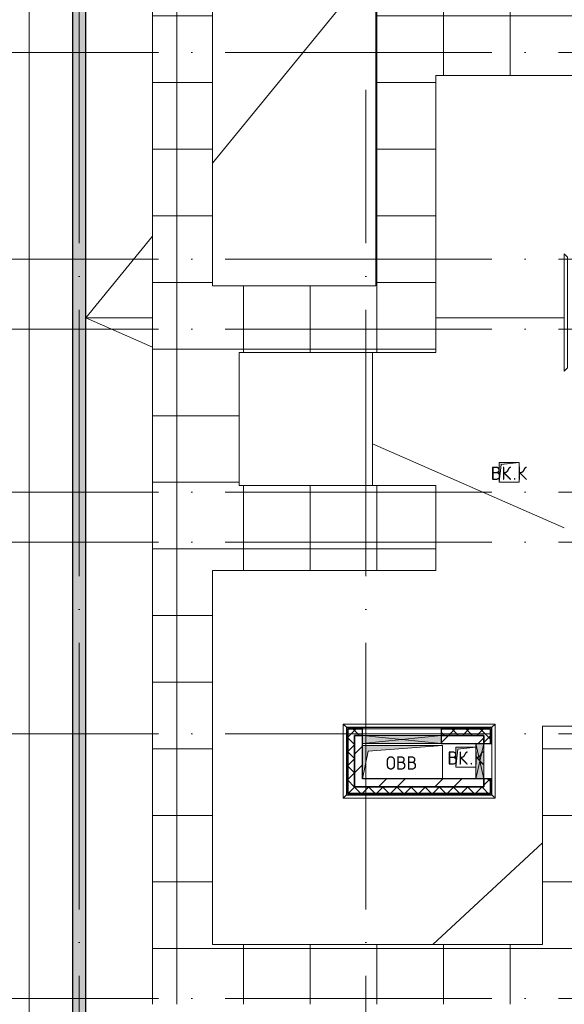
# Model space of a CAD drawing. Header units: millimetres. Extents: x -30540 to 143646, y -11730 to 123410.
# Tile 3 of 114: x -14358 to -6186, y 32164 to 46945. Entities that reach past the tile are written whole.
import ezdxf

# ---------------------------------------------------------------- set-up
doc = ezdxf.new("R2010")
doc.units = ezdxf.units.MM
doc.linetypes.add('ADSK_Линия сетки', pattern=[5000, 4000, -500, 0, -500])
for name, color, linetype, lineweight in [('A-____-NOTE-TEXT', 7, 'Continuous', 18), ('A-FLOR-____-OTLN', 7, 'Continuous', 18), ('A-GENM-____-OTLN', 7, 'Continuous', 18), ('A-GLAZ-____-MCUT', 7, 'Continuous', 9), ('A-GLAZ-____-OTLN', 7, 'Continuous', 18), ('A-ROOF-____-OTLN', 7, 'Continuous', 18), ('A-ROOF-____-PATT', 7, 'Continuous', 18), ('A-WALL-____-MCUT', 7, 'Continuous', 40), ('A-WALL-____-OTLN', 7, 'Continuous', 18), ('A-WALL-____-PATT', 7, 'Continuous', 40), ('I-WALL-____-MCUT', 7, 'Continuous', 40), ('I-WALL-____-OTLN', 7, 'Continuous', 18), ('M-EQPM-____-OTLN', 7, 'Continuous', 18), ('S-GRID-____-OTLN', 7, 'Continuous', 9)]:
    doc.layers.add(name, color=color, linetype=linetype, lineweight=lineweight)
doc.styles.add('GOST Common', font='GOST_Common.ttf', dxfattribs={"height": 200})
pattern_1 = [(45, (0, 0), (-424.264, 424.264), []), (45, (0, 282.8), (-424.264, 424.264), [])]
pattern_2 = [(45, (0, 0), (-106.066, 106.066), []), (135, (0, 0), (-106.066, -106.066), [])]
pattern_3 = [(0, (0, 0), (406.4, 101.6), [6.706, -298.094, 6.706, -298.094, -1625.6]), (0, (0, 0), (406.4, 101.6), [-609.6, 6.706, -602.894, 6.706, -298.094, -711.2]), (0, (0, 0), (406.4, 101.6), [-1524, 6.706, -196.494, 6.706, -501.294]), (120, (152.4, 50.8), (-291.18818, 301.15272), [6.706, -298.094, 6.706, -298.094, -1625.6]), (120, (152.4, 50.8), (-291.18818, 301.15272), [-609.6, 6.706, -602.894, 6.706, -298.094, -711.2]), (120, (152.4, 50.8), (-291.18818, 301.15272), [-1524, 6.706, -196.494, 6.706, -501.294]), (240, (203.2, 254), (-115.21182, -402.75272), [6.706, -298.094, 6.706, -298.094, -1625.6]), (240, (203.2, 254), (-115.21182, -402.75272), [-609.6, 6.706, -602.894, 6.706, -298.094, -711.2]), (240, (203.2, 254), (-115.21182, -402.75272), [-1524, 6.706, -196.494, 6.706, -501.294])]

# ---------------------------------------------------------------- blocks, each defined once
blk = doc.blocks.new('АР_Отверстие прямоугольное - ОВВ-7463286-Кровля')
at = {"layer": 'A-GLAZ-____-OTLN', "lineweight": 13, "true_color": 0xf9f9f9}
blk.add_hatch(color=7, dxfattribs=at).paths.add_polyline_path([(715, 60), (-465, 60), (-465, -60), (715, -60), (715, 4)])
at = {"layer": 'A-GLAZ-____-MCUT', "color": 254, "lineweight": 15, "true_color": 0xcccccc}
for p, q in [((-465, 60), (-465, -60)), ((715, 60), (715, -60))]:
    blk.add_line(p, q, dxfattribs=at)
at = {"layer": 'A-GLAZ-____-OTLN', "color": 254, "lineweight": 5, "true_color": 0xcccccc}
for p, q in [((715, 60), (-465, -60)), ((-465, 60), (715, -60))]:
    blk.add_line(p, q, dxfattribs=at)
at = {"layer": 'A-GLAZ-____-OTLN', "color": 254, "lineweight": 13, "true_color": 0xcccccc}
for p, q in [((715, 60), (-465, 60)), ((-465, 60), (-465, -60)), ((715, -60), (715, 60)), ((-465, -60), (715, -60))]:
    blk.add_line(p, q, dxfattribs=at)
blk = doc.blocks.new('АР_Отверстие прямоугольное - ОВВ-7985799-Кровля')
at = {"layer": 'A-GLAZ-____-OTLN', "lineweight": 13, "true_color": 0xf9f9f9}
blk.add_hatch(color=7, dxfattribs=at).paths.add_polyline_path([(-140, 60), (-140, -60), (390, -60), (390, 60), (305, 60)])
at = {"layer": 'A-GLAZ-____-MCUT', "color": 254, "lineweight": 15, "true_color": 0xcccccc}
for p, q in [((-140, 60), (-140, -60)), ((390, 60), (390, -60))]:
    blk.add_line(p, q, dxfattribs=at)
at = {"layer": 'A-GLAZ-____-OTLN', "color": 254, "lineweight": 5, "true_color": 0xcccccc}
for p, q in [((390, 60), (-140, -60)), ((-140, 60), (390, -60))]:
    blk.add_line(p, q, dxfattribs=at)
at = {"layer": 'A-GLAZ-____-OTLN', "color": 254, "lineweight": 13, "true_color": 0xcccccc}
for p, q in [((390, 60), (-140, 60)), ((-140, 60), (-140, -60)), ((390, -60), (390, 60)), ((-140, -60), (390, -60))]:
    blk.add_line(p, q, dxfattribs=at)
blk = doc.blocks.new('_GM_Dt-St-D_Фартук гнутый из оцинкованной стали_Пристенный_Тип 1__c-верхняя кромка с отгибом_ - ФС-1_3_50х70У100-1_5_t__RAL7016-8063882-Кровля')
at = {"layer": 'A-GENM-____-OTLN', "color": 254, "lineweight": 13, "true_color": 0xcccccc}
for p, q in [((0, -50), (50, 0)), ((50, 1), (50, 0)), ((1063, 0), (50, 0)), ((1063, 0), (1063, 1)), ((1113, -50), (0, -50)), ((1063, 0), (1113, -50))]:
    blk.add_line(p, q, dxfattribs=at)
blk = doc.blocks.new('_GM_Dt-St-D_Фартук гнутый из оцинкованной стали_Пристенный_Тип 1__c-верхняя кромка с отгибом_ - ФС-1_3_50х70У100-1_5_t__RAL7016-8061170-Кровля')
at = {"layer": 'A-GENM-____-OTLN', "color": 254, "lineweight": 13, "true_color": 0xcccccc}
for p, q in [((0, 50), (1113, 50)), ((50, 0), (0, 50)), ((50, 0), (1063, 0)), ((50, 0), (50, -1.5)), ((1113, 50), (1063, 0)), ((1063, -1.5), (1063, 0))]:
    blk.add_line(p, q, dxfattribs=at)
blk = doc.blocks.new('_GM_Dt-St-D_Фартук гнутый из оцинкованной стали_Пристенный_Тип 1__c-верхняя кромка с отгибом_ - ФС-1_3_50х70У100-1_5_t__RAL7016-8064487-Кровля')
at = {"layer": 'A-GENM-____-OTLN', "color": 254, "lineweight": 13, "true_color": 0xcccccc}
for p, q in [((50, 1.5), (50, 0)), ((2233, 0), (50, 0)), ((2233, 0), (2233, 1.5)), ((2233, 0), (2283, -50)), ((0, -50), (50, 0)), ((2283, -50), (0, -50))]:
    blk.add_line(p, q, dxfattribs=at)
blk = doc.blocks.new('_GM_Dt-St-D_Фартук гнутый из оцинкованной стали_Пристенный_Тип 1__c-верхняя кромка с отгибом_ - ФС-1_3_50х70У100-1_5_t__RAL7016-8064525-Кровля')
at = {"layer": 'A-GENM-____-OTLN', "color": 254, "lineweight": 13, "true_color": 0xcccccc}
for p, q in [((0, 50), (2283, 50)), ((50, 0), (0, 50)), ((50, 0), (2233, 0)), ((50, 0), (50, -1.5)), ((2283, 50), (2233, 0)), ((2233, -1.5), (2233, 0))]:
    blk.add_line(p, q, dxfattribs=at)
blk = doc.blocks.new('_GM_Dt-St-D_Фартук гнутый из оцинкованной стали_Пристенный_Тип 1__c-верхняя кромка с отгибом_ - ФС-1_3_50х70У100-1_5_t__RAL7016-8066119-Кровля')
at = {"layer": 'A-GENM-____-OTLN', "color": 254, "lineweight": 13, "true_color": 0xcccccc}
for p, q in [((0, 50), (1763, 50)), ((50, 0), (0, 50)), ((50, 0), (1713, 0)), ((50, 0), (50, -1.5)), ((1763, 50), (1713, 0)), ((1713, -1.5), (1713, 0))]:
    blk.add_line(p, q, dxfattribs=at)
blk = doc.blocks.new('АР_Канал вертикальный прямоугольный - ОВВ-5078117-Кровля')
at = {"layer": 'M-EQPM-____-OTLN', "lineweight": 13, "true_color": 0xe2e2e2}
blk.add_hatch(color=254, dxfattribs=at).paths.add_polyline_path([(-600, -250), (-515, 165), (600, 250), (-600, 250)])
at = {"layer": 'M-EQPM-____-OTLN', "color": 253, "lineweight": 13, "true_color": 0xaaaaaa}
for p, q in [((600, 250), (-600, 250)), ((-600, 250), (-600, -250)), ((600, 250), (-600, 250)), ((-600, 250), (-600, -250)), ((-600, -250), (-600, 250)), ((-600, 250), (600, 250)), ((-600, -250), (-515, 165)), ((-600, -250), (-515, 165)), ((-515, 165), (600, 250)), ((-515, 165), (600, 250)), ((600, -250), (600, 250)), ((600, 250), (600, -250)), ((-600, -250), (600, -250)), ((600, -250), (-600, -250))]:
    blk.add_line(p, q, dxfattribs=at)
blk = doc.blocks.new('АР_Канал вертикальный прямоугольный - ВК_К-7855911-Кровля')
at = {"layer": 'M-EQPM-____-OTLN', "lineweight": 13, "true_color": 0xe2e2e2}
blk.add_hatch(color=254, dxfattribs=at).paths.add_polyline_path([(-150, -150), (-120, 120), (150, 150), (-150, 150)])
at = {"layer": 'M-EQPM-____-OTLN', "color": 253, "lineweight": 13, "true_color": 0xaaaaaa}
for p, q in [((150, 150), (-150, 150)), ((-150, 150), (-150, -150)), ((150, 150), (-150, 150)), ((-150, 150), (-150, -150)), ((-150, -150), (-150, 150)), ((-150, 150), (150, 150)), ((-120, 120), (150, 150)), ((-120, 120), (150, 150)), ((150, -150), (150, 150)), ((150, 150), (150, -150)), ((-150, -150), (-120, 120)), ((-150, -150), (-120, 120)), ((-150, -150), (150, -150)), ((150, -150), (-150, -150))]:
    blk.add_line(p, q, dxfattribs=at)
blk = doc.blocks.new('АР_Канал вертикальный прямоугольный - ВК_К-7995411-Кровля')
at = {"layer": 'M-EQPM-____-OTLN', "lineweight": 13, "true_color": 0xe2e2e2}
blk.add_hatch(color=254, dxfattribs=at).paths.add_polyline_path([(-150, -150), (-120, 120), (150, 150), (-150, 150)])
at = {"layer": 'M-EQPM-____-OTLN', "color": 253, "lineweight": 13, "true_color": 0xaaaaaa}
for p, q in [((150, 150), (-150, 150)), ((-150, 150), (-150, -150)), ((-150, -150), (-150, 150)), ((-150, 150), (150, 150)), ((-120, 120), (150, 150)), ((-120, 120), (150, 150)), ((150, 150), (150, -150)), ((-150, -150), (-120, 120)), ((-150, -150), (-120, 120)), ((150, -150), (-150, -150))]:
    blk.add_line(p, q, dxfattribs=at)
blk = doc.blocks.new('Наметкина 10_РД_АР_К1_отсоединено_rvt-1-Кровля')
at = {"layer": 'A-ROOF-____-PATT', "lineweight": 5, "true_color": 0xe4e4e4}
h = blk.add_hatch(dxfattribs=at)
h.set_pattern_fill('FP_6', color=254, style=0, pattern_type=2)
h.set_pattern_definition([(0, (0, 0), (0, 1000), []), (90, (0, 0), (-1000, 6e-14), [])])
h.paths.add_polyline_path([(3246, 32164), (8725, 32164), (8725, 43350), (935, 43350), (935, 54289), (-1645, 54289), (-1645, 60150), (-465, 60150), (-465, 69650), (1014, 69650), (1012, 81279), (-1636, 81279), (-1636, 86642), (-565, 86642), (-565, 91950), (655, 91950), (655, 88074), (1555, 88074), (1555, 91850), (4135, 91850), (4135, 88074), (5035, 88074), (5035, 92950), (-11845, 92950), (-11845, 87234), (-10945, 87234), (-10945, 91950), (-8945, 91950), (-8945, 89950), (-8965, 89950), (-8965, 81980), (-13265, 81980), (-13265, 80980), (-7965, 80980), (-7965, 86374), (-6115, 86374), (-6115, 91950), (-1665, 91950), (-1665, 87470), (-2465, 87470), (-2465, 85540), (-4939, 85540), (-4939, 83314), (-4582, 83520), (-4577, 83511), (-4939, 83302), (-4939, 83172), (-3444, 83172), (-4032, 83511), (-4027, 83520), (-3424, 83172), (-2708, 83170), (-2708, 79972), (114, 79972), (114, 79650), (135, 79650), (114, 79648), (114, 72890), (-2635, 72890), (-2635, 77050), (-12365, 77050), (-12365, 60150), (-2645, 60150), (-2645, 56442), (-2423, 56440), (-2423, 55269), (-2645, 55269), (-2645, 54289), (-3225, 54289), (-3224, 49542), (-2225, 49542), (-2225, 53389), (-165, 53389), (-165, 43954), (-5125, 43954), (-5123, 43432), (-5073, 43432), (-5073, 41669), (-5125, 41669), (-5125, 40650), (-3750, 40650), (-3750, 42500), (-3326, 42500), (-3305, 42522), (5457, 42522), (5457, 42500), (7825, 42500), (7825, 33064), (-5615, 33064), (-5615, 35439), (-2115, 35439), (-2115, 36339), (-6515, 36339), (-6515, 33064), (-11465, 33064), (-11465, 38677), (-8115, 38677), (-8115, 39950), (-11065, 39950), (-11063, 41950), (-8115, 41949), (-8115, 46109), (-5125, 46109), (-5125, 43980), (-4215, 43980), (-4215, 47209), (-6206, 47209), (-6206, 47964), (-9015, 47964), (-9016, 42949), (-11465, 42949), (-11465, 55136), (-12365, 55136), (-12365, 32164), (-4929, 32164)])
h.paths.add_polyline_path([(-9016, 61050), (-11465, 61050), (-11465, 66650), (-8065, 66650), (-8065, 71650), (-8965, 71650), (-8965, 67650), (-11465, 67650), (-11465, 76050), (-3635, 76050), (-3635, 71890), (-1465, 71890), (-1465, 61050), (-4929, 61050)])
at = {"layer": 'A-WALL-____-PATT', "lineweight": 5, "true_color": 0xcccccc}
h = blk.add_hatch(dxfattribs=at)
h.set_pattern_fill('FP_1', color=254, style=0, pattern_type=2)
h.set_pattern_definition([(45, (0, 0), (-228.0985, 228.0985), []), (45, (228.1, 0), (-228.0985, 228.0985), [403.225, -80.645, 6.706, -73.939])])
h.paths.add_polyline_path([(-13365, 28050), (-13365, 76900), (-13565, 76900), (-13565, 28050)])
h = blk.add_hatch(dxfattribs=at)
h.set_pattern_fill('FP_8', color=254, style=0, pattern_type=2)
h.set_pattern_definition(pattern_3)
h.paths.add_polyline_path([(-9455, 35330), (-9435, 35331), (-9435, 36320), (-9455, 36320), (-9455, 35331)])
h = blk.add_hatch(dxfattribs=at)
h.set_pattern_fill('FP_8', color=254, style=0, pattern_type=2)
h.set_pattern_definition(pattern_3)
h.paths.add_polyline_path([(-7295, 36300), (-7295, 36320), (-8035, 36320), (-8035, 36300)])
h.paths.add_polyline_path([(-9215, 36300), (-9215, 36320), (-9435, 36320), (-9435, 36300)])
h = blk.add_hatch(dxfattribs=at)
h.set_pattern_fill('FP_3', color=254, style=0, pattern_type=2)
h.set_pattern_definition(pattern_2)
h.paths.add_polyline_path([(-7395, 36200), (-7395, 36300), (-8035, 36300), (-8035, 36200)])
h.paths.add_polyline_path([(-9215, 36200), (-9215, 36300), (-9435, 36300), (-9435, 36200), (-9335, 36200)])
h = blk.add_hatch(dxfattribs=at)
h.set_pattern_fill('FP_3', color=254, style=0, pattern_type=2)
h.set_pattern_definition(pattern_2)
h.paths.add_polyline_path([(-7295, 35330), (-7295, 35550), (-7395, 35550), (-7395, 35330)])
h.paths.add_polyline_path([(-7395, 36080), (-7295, 36080), (-7295, 36300), (-7395, 36300), (-7395, 36200)])
h = blk.add_hatch(dxfattribs=at)
h.set_pattern_fill('FP_8', color=254, style=0, pattern_type=2)
h.set_pattern_definition(pattern_3)
h.paths.add_polyline_path([(-7295, 35310), (-7275, 35310), (-7275, 35550), (-7295, 35550), (-7295, 35330)])
h.paths.add_polyline_path([(-7275, 36080), (-7275, 36320), (-7295, 36320), (-7295, 36080)])
h = blk.add_hatch(dxfattribs=at)
h.set_pattern_fill('FP_3', color=254, style=0, pattern_type=2)
h.set_pattern_definition(pattern_2)
h.paths.add_polyline_path([(-9335, 35430), (-9335, 36200), (-9435, 36200), (-9435, 35430)])
h = blk.add_hatch(dxfattribs=at)
h.set_pattern_fill('FP_2', color=254, style=0, pattern_type=2)
h.set_pattern_definition(pattern_1)
h.paths.add_polyline_path([(-7395, 36080), (-7395, 36200), (-8035, 36200), (-8035, 36080), (-7515, 36080)])
h.paths.add_polyline_path([(-9335, 36080), (-9215, 36080), (-9215, 36200), (-9335, 36200)])
h = blk.add_hatch(dxfattribs=at)
h.set_pattern_fill('FP_2', color=254, style=0, pattern_type=2)
h.set_pattern_definition(pattern_1)
h.paths.add_polyline_path([(-9215, 35550), (-9215, 36080), (-9335, 36080), (-9335, 35550)])
h = blk.add_hatch(dxfattribs=at)
h.set_pattern_fill('FP_2', color=254, style=0, pattern_type=2)
h.set_pattern_definition(pattern_1)
h.paths.add_polyline_path([(-7395, 35430), (-7395, 35550), (-9335, 35550), (-9335, 35430), (-9016, 35430)])
h = blk.add_hatch(dxfattribs=at)
h.set_pattern_fill('FP_8', color=254, style=0, pattern_type=2)
h.set_pattern_definition(pattern_3)
h.paths.add_polyline_path([(-7295, 35310), (-7295, 35330), (-9455, 35330), (-9455, 35310)])
h = blk.add_hatch(dxfattribs=at)
h.set_pattern_fill('FP_3', color=254, style=0, pattern_type=2)
h.set_pattern_definition(pattern_2)
h.paths.add_polyline_path([(-7395, 35330), (-7395, 35430), (-9435, 35430), (-9435, 35330)])
at = {"layer": 'A-FLOR-____-OTLN', "color": 254, "lineweight": 13, "true_color": 0xcccccc}
for p, q in [((-14215, 94800), (-14215, 27400)), ((-9065, 41950), (-11065, 41950)), ((-11065, 41950), (-11065, 39950)), ((-9065, 39950), (-9065, 41950)), ((-11065, 39950), (-9065, 39950))]:
    blk.add_line(p, q, dxfattribs=at)
at = {"layer": 'A-ROOF-____-OTLN', "color": 254, "lineweight": 13, "true_color": 0xcccccc}
for p, q in [((-12365, 55136), (-12365, 32164)), ((-11465, 42949), (-11465, 55136)), ((-9015, 47964), (-9015, 42949)), ((-11465, 44793), (-9016, 47788)), ((-8115, 41949), (-8115, 46109)), ((-8115, 46109), (-5125, 46109)), ((-13365, 42470), (-12365, 43693)), ((-9015, 42949), (-11465, 42949)), ((-12365, 42470), (-13365, 42470)), ((-12365, 42030), (-13365, 42470)), ((-13365, 42470), (-12365, 42470)), ((-6186, 42470), (-8115, 42470)), ((-8115, 42470), (-6186, 42470)), ((-9065, 41949), (-8115, 41949)), ((-6186, 39315), (-9065, 40580)), ((-8115, 39950), (-9065, 39950)), ((-8115, 38677), (-8115, 39950)), ((-11465, 33064), (-11465, 38677)), ((-11465, 38677), (-8115, 38677)), ((-2115, 36339), (-6515, 36339)), ((-6515, 36339), (-6515, 33064)), ((-8161, 33064), (-6515, 34587)), ((-6515, 33064), (-11465, 33064))]:
    blk.add_line(p, q, dxfattribs=at)
at = {"layer": 'A-WALL-____-MCUT', "color": 254, "lineweight": 30, "true_color": 0xcccccc}
for p, q in [((-13565, 76900), (-13565, 28050)), ((-13365, 28250), (-13365, 76900)), ((-9435, 36320), (-9455, 36320)), ((-9455, 36320), (-9455, 35330)), ((-9215, 36320), (-9435, 36320)), ((-9215, 36300), (-9435, 36300)), ((-9435, 36300), (-9435, 36200)), ((-9435, 35330), (-9435, 36300)), ((-9435, 36300), (-9215, 36300)), ((-9215, 36300), (-9215, 36320)), ((-9215, 36200), (-9215, 36300)), ((-7295, 36320), (-8035, 36320)), ((-8035, 36320), (-8035, 36300)), ((-7395, 36300), (-8035, 36300)), ((-8035, 36300), (-8035, 36200)), ((-8035, 36300), (-7295, 36300)), ((-7295, 36300), (-7395, 36300)), ((-7275, 36320), (-7295, 36320)), ((-7295, 36080), (-7295, 36300)), ((-7295, 36300), (-7295, 36080)), ((-7275, 36080), (-7275, 36320)), ((-9435, 36200), (-9435, 35430)), ((-9335, 36200), (-9215, 36200)), ((-9335, 35430), (-9335, 36200)), ((-8035, 36200), (-7395, 36200)), ((-7395, 36200), (-7395, 36080)), ((-7395, 36080), (-7295, 36080)), ((-7295, 36080), (-7275, 36080)), ((-7295, 35550), (-7395, 35550)), ((-7395, 35550), (-7395, 35430)), ((-7295, 35330), (-7295, 35550)), ((-7275, 35550), (-7295, 35550)), ((-7295, 35550), (-7295, 35330)), ((-7275, 35310), (-7275, 35550)), ((-9455, 35330), (-9455, 35310)), ((-9435, 35430), (-9435, 35330)), ((-9435, 35330), (-7395, 35330)), ((-7295, 35330), (-9435, 35330)), ((-7395, 35430), (-9335, 35430)), ((-7395, 35330), (-7295, 35330)), ((-9455, 35310), (-7295, 35310)), ((-7295, 35310), (-7275, 35310))]:
    blk.add_line(p, q, dxfattribs=at)
at = {"layer": 'A-WALL-____-OTLN', "color": 254, "lineweight": 13, "true_color": 0xcccccc}
for p, q in [((-9215, 36320), (-8035, 36320)), ((-9215, 36300), (-8035, 36300)), ((-9215, 36200), (-9215, 36300)), ((-8035, 36300), (-9215, 36300)), ((-8035, 36200), (-8035, 36300)), ((-8035, 36200), (-9215, 36200)), ((-7395, 36080), (-7295, 36080)), ((-7395, 35550), (-7395, 36080)), ((-7275, 36080), (-7275, 35550)), ((-7395, 35550), (-7295, 35550))]:
    blk.add_line(p, q, dxfattribs=at)
at = {"layer": 'I-WALL-____-MCUT', "color": 254, "lineweight": 30, "true_color": 0xcccccc}
for p, q in [((-9215, 36200), (-9335, 36200)), ((-9335, 36200), (-9335, 36080)), ((-9335, 36080), (-9335, 35550)), ((-9215, 36080), (-9215, 36200)), ((-9215, 35550), (-9215, 36080)), ((-7395, 36200), (-8035, 36200)), ((-8035, 36200), (-8035, 36080)), ((-8035, 36080), (-7515, 36080)), ((-7515, 36080), (-7395, 36080)), ((-7395, 36080), (-7395, 36200)), ((-9335, 35550), (-9335, 35430)), ((-7515, 35550), (-9215, 35550)), ((-7395, 35550), (-7515, 35550)), ((-7395, 35430), (-7395, 35550)), ((-9335, 35430), (-7395, 35430))]:
    blk.add_line(p, q, dxfattribs=at)
at = {"layer": 'I-WALL-____-OTLN', "color": 254, "lineweight": 13, "true_color": 0xcccccc}
for p, q in [((-9215, 36200), (-8035, 36200)), ((-9215, 36200), (-9215, 36080)), ((-8035, 36080), (-9215, 36080)), ((-8035, 36080), (-8035, 36200)), ((-7515, 35550), (-7515, 36080)), ((-7395, 36080), (-7395, 35550))]:
    blk.add_line(p, q, dxfattribs=at)
at = {"layer": 'A-GENM-____-OTLN', "color": 254, "lineweight": 13, "true_color": 0xe5e5e5}
for name, p, rotation in [('_GM_Dt-St-D_Фартук гнутый из оцинкованной стали_Пристенный_Тип 1__c-верхняя кромка с отгибом_ - ФС-1_3_50х70У100-1_5_t__RAL7016-8066119-Кровля', (-6136, 41669), 89.99999999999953), ('_GM_Dt-St-D_Фартук гнутый из оцинкованной стали_Пристенный_Тип 1__c-верхняя кромка с отгибом_ - ФС-1_3_50х70У100-1_5_t__RAL7016-8063882-Кровля', (-9456, 36372), 270), ('_GM_Dt-St-D_Фартук гнутый из оцинкованной стали_Пристенный_Тип 1__c-верхняя кромка с отгибом_ - ФС-1_3_50х70У100-1_5_t__RAL7016-8064487-Кровля', (-7223, 36322), 180), ('_GM_Dt-St-D_Фартук гнутый из оцинкованной стали_Пристенный_Тип 1__c-верхняя кромка с отгибом_ - ФС-1_3_50х70У100-1_5_t__RAL7016-8061170-Кровля', (-7273, 36372), 270), ('_GM_Dt-St-D_Фартук гнутый из оцинкованной стали_Пристенный_Тип 1__c-верхняя кромка с отгибом_ - ФС-1_3_50х70У100-1_5_t__RAL7016-8064525-Кровля', (-7223, 35309), 180)]:
    blk.add_blockref(name, p, dxfattribs=dict(at, rotation=rotation))
at = {"layer": 'A-GLAZ-____-OTLN', "color": 254, "lineweight": 13, "true_color": 0xe5e5e5}
for name, p, rotation in [('АР_Отверстие прямоугольное - ОВВ-7463286-Кровля', (-8500, 36140), 180), ('АР_Отверстие прямоугольное - ОВВ-7985799-Кровля', (-7455, 35690), 89.9999999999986)]:
    blk.add_blockref(name, p, dxfattribs=dict(at, rotation=rotation))
at = {"layer": 'M-EQPM-____-OTLN', "color": 253, "lineweight": 5, "true_color": 0xaaaaaa}
for name, p in [('АР_Канал вертикальный прямоугольный - ВК_К-7855911-Кровля', (-7015, 40150)), ('АР_Канал вертикальный прямоугольный - ОВВ-5078117-Кровля', (-8615, 35800)), ('АР_Канал вертикальный прямоугольный - ВК_К-7995411-Кровля', (-7665, 35875))]:
    blk.add_blockref(name, p, dxfattribs=at)
at = {"layer": 'A-____-NOTE-TEXT', "color": 253, "lineweight": 5, "true_color": 0xaaaaaa, "char_height": 200, "attachment_point": 1, "style": 'GOST Common'}
for s, insert, width in [('ВК', (-7290, 40237), 400.84), ('\\fGOST Common|b0|i0|c204|p34|;К', (-6893, 40237), 192.4), ('\\fGOST Common|b0|i0|c204|p34|;.', (-6959, 40237), 80.17), ('ВК', (-7940, 35962), 400.84), ('\\fGOST Common|b0|i0|c204|p34|;К', (-7543, 35962), 192.4), ('ОВВ', (-8863, 35887), 609.28), ('\\fGOST Common|b0|i0|c204|p34|;.', (-7609, 35962), 80.17)]:
    blk.add_mtext(s, dxfattribs=dict(at, insert=insert, width=width))

msp = doc.modelspace()

# ---------------------------------------------------------------- linework, layer by layer
at = {"layer": 'S-GRID-____-OTLN', "color": 253, "linetype": 'ADSK_Линия сетки', "true_color": 0xaaaaaa}
for p, q in [((-13464.7, 23589.3), (-13464.7, 98105.9)), ((17726.8, 46450), (-28904.3, 46450)), ((-9164.7, 23589.3), (-9164.7, 45894.3)), ((17726.8, 43350), (-26364.3, 43350)), ((17726.8, 42300), (-28904.3, 42300)), ((17726.8, 39850), (-26364.3, 39850)), ((17726.8, 39100), (-28904.3, 39100)), ((17726.8, 36225), (-28904.3, 36225)), ((17726.8, 32250), (-28904.3, 32250))]:
    msp.add_line(p, q, dxfattribs=at)

# ---------------------------------------------------------------- block references
at = {"lineweight": 5}
msp.add_blockref('Наметкина 10_РД_АР_К1_отсоединено_rvt-1-Кровля', (0, 0), dxfattribs=at)

doc.saveas('drawing.dxf')
